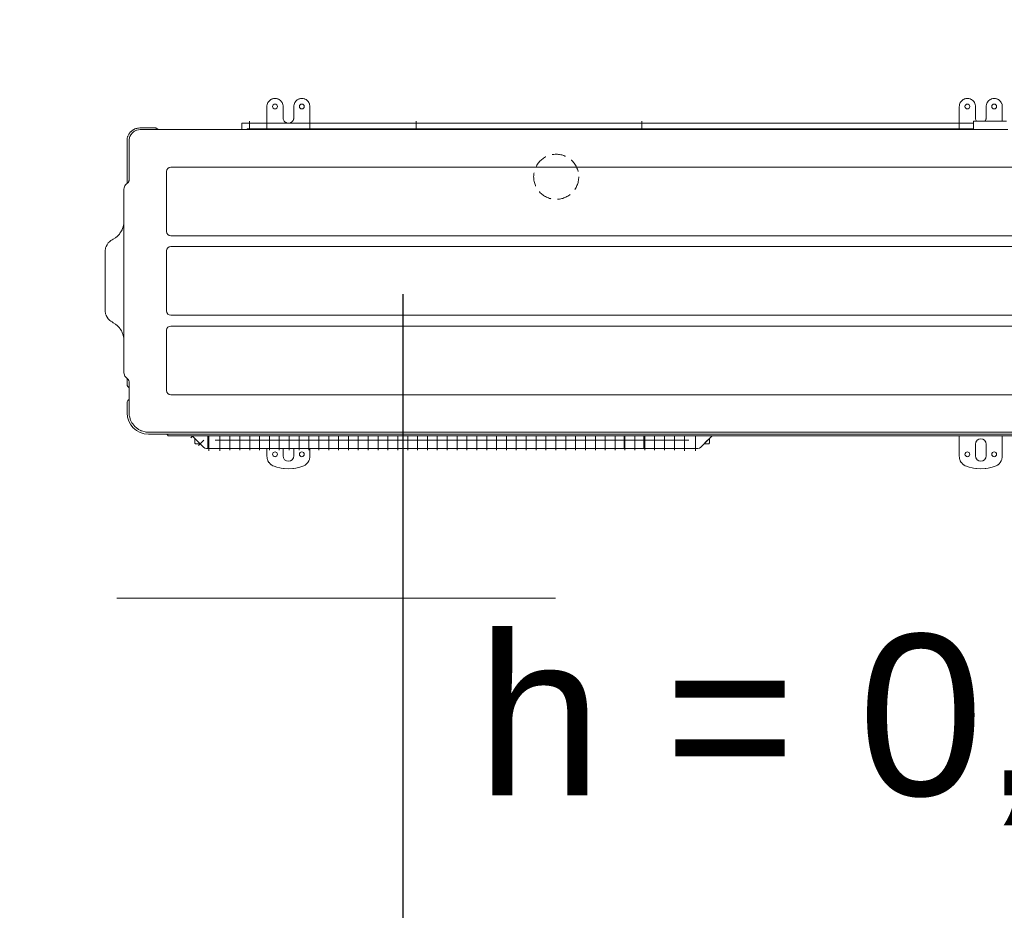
# Model space of a CAD drawing. Header units: millimetres. Extents: x -3034 to 546681, y -100001 to 133386.
# Tile 57 of 124: x 80156 to 81074, y -14733 to -13903. Entities that reach past the tile are written whole.
import ezdxf

# ---------------------------------------------------------------- set-up
doc = ezdxf.new("R2010")
doc.units = ezdxf.units.MM
doc.linetypes.add('ACAD_ISO03W100', pattern=[150, 60, -90])
doc.linetypes.add('DASHED', pattern=[19.05, 12.7, -6.35])
for name, color, linetype in [('___INST__AR_podstawy', 3, 'Continuous'), ('DETAIL', 5, 'Continuous'), ('ELEK CIENKIE', 80, 'Continuous'), ('ELEK ODGROMÓWKA', 214, 'Continuous'), ('HVAC_CT_opisy', 3, 'Continuous'), ('Tekst', 252, 'Continuous')]:
    doc.layers.add(name, color=color, linetype=linetype)
doc.styles.add('Times new roman', font='arial.ttf')

# ---------------------------------------------------------------- blocks, each defined once
blk = doc.blocks.new('A$C67C5DD4D')
at = {"layer": 'Tekst', "insert": (49452.82, 11177.94), "char_height": 150, "attachment_point": 2, "style": 'Times new roman'}
blk.add_mtext('\\A1;{\\fArial|b0|i0|c0|p38;h = 0,90 m}', dxfattribs=at)
blk = doc.blocks.new('iglice')
at = {"layer": 'ELEK CIENKIE', "color": 232, "linetype": 'ACAD_ISO03W100', "ltscale": 3}
for centre in [(-36414.81, 17462.62), (-27813.9, 9135.33)]:
    blk.add_circle(centre, 7540, dxfattribs=at)
blk = doc.blocks.new('wentDACH')
at = {"color": 8, "lineweight": 9, "extrusion": (2.14377e-08, -1.20878e-07, 1)}
blk.add_line((-105787.58, 28958.85, 0.34), (-105379.04, 28958.73, 0.34), dxfattribs=at)
at = {"layer": 'DETAIL', "color": 8, "linetype": 'Continuous', "lineweight": 9}
for p, q in [((-105647.75, 29416.8, 0.34), (-105647.73, 29417.36, 0.34)), ((-105647.75, 29416.8, 0.34), (-105647.75, 29396.05, 0.34)), ((-105647.73, 29417.36, 0.34), (-105647.51, 29418.67, 0.34)), ((-105647.51, 29418.67, 0.34), (-105647.23, 29419.54, 0.34)), ((-105647.23, 29419.54, 0.34), (-105647.18, 29419.68, 0.34)), ((-105647.18, 29419.68, 0.34), (-105646.82, 29420.43, 0.34)), ((-105646.82, 29420.43, 0.34), (-105645.55, 29422.11, 0.34)), ((-105645.55, 29422.11, 0.34), (-105645.19, 29422.44, 0.34)), ((-105645.19, 29422.44, 0.34), (-105644.47, 29423, 0.34)), ((-105644.47, 29423, 0.34), (-105644.1, 29423.24, 0.34)), ((-105644.1, 29423.24, 0.34), (-105643.12, 29423.73, 0.34)), ((-105643.12, 29423.73, 0.34), (-105642.89, 29423.82, 0.34)), ((-105642.89, 29423.82, 0.34), (-105642.46, 29423.97, 0.34)), ((-105642.46, 29423.97, 0.34), (-105641.59, 29424.18, 0.34)), ((-105641.59, 29424.18, 0.34), (-105638.9, 29424.18, 0.34)), ((-105638.9, 29424.18, 0.34), (-105638.04, 29423.97, 0.34)), ((-105638.04, 29423.97, 0.34), (-105637.6, 29423.82, 0.34)), ((-105637.6, 29423.82, 0.34), (-105637.38, 29423.73, 0.34)), ((-105637.38, 29423.73, 0.34), (-105636.39, 29423.23, 0.34)), ((-105636.39, 29423.23, 0.34), (-105636.03, 29423, 0.34)), ((-105636.03, 29423, 0.34), (-105635.3, 29422.44, 0.34)), ((-105635.3, 29422.44, 0.34), (-105634.94, 29422.1, 0.34)), ((-105634.94, 29422.1, 0.34), (-105634.39, 29421.48, 0.34)), ((-105634.39, 29421.48, 0.34), (-105634.38, 29421.46, 0.34)), ((-105634.38, 29421.46, 0.34), (-105633.68, 29420.42, 0.34)), ((-105633.68, 29420.42, 0.34), (-105633.32, 29419.67, 0.34)), ((-105633.32, 29419.67, 0.34), (-105633.27, 29419.54, 0.34)), ((-105633.27, 29419.54, 0.34), (-105632.99, 29418.66, 0.34)), ((-105632.99, 29418.66, 0.34), (-105632.77, 29417.36, 0.34)), ((-105632.77, 29417.36, 0.34), (-105632.75, 29416.8, 0.34)), ((-105632.75, 29416.8, 0.34), (-105632.75, 29406.3, 0.34)), ((-105622.75, 29416.8, 0.34), (-105622.73, 29417.36, 0.34)), ((-105622.75, 29406.3, 0.34), (-105622.75, 29416.8, 0.34)), ((-105622.73, 29417.36, 0.34), (-105622.51, 29418.67, 0.34)), ((-105622.51, 29418.67, 0.34), (-105622.23, 29419.54, 0.34)), ((-105622.23, 29419.54, 0.34), (-105622.18, 29419.68, 0.34)), ((-105622.18, 29419.68, 0.34), (-105621.82, 29420.43, 0.34)), ((-105621.82, 29420.43, 0.34), (-105620.55, 29422.11, 0.34)), ((-105620.55, 29422.11, 0.34), (-105620.19, 29422.44, 0.34)), ((-105620.19, 29422.44, 0.34), (-105619.47, 29423, 0.34)), ((-105619.47, 29423, 0.34), (-105619.1, 29423.24, 0.34)), ((-105619.1, 29423.24, 0.34), (-105618.12, 29423.73, 0.34)), ((-105618.12, 29423.73, 0.34), (-105617.89, 29423.82, 0.34)), ((-105617.89, 29423.82, 0.34), (-105617.46, 29423.97, 0.34)), ((-105617.46, 29423.97, 0.34), (-105616.59, 29424.18, 0.34)), ((-105616.59, 29424.18, 0.34), (-105613.9, 29424.18, 0.34)), ((-105613.9, 29424.18, 0.34), (-105613.04, 29423.97, 0.34)), ((-105613.04, 29423.97, 0.34), (-105612.6, 29423.82, 0.34)), ((-105612.6, 29423.82, 0.34), (-105612.38, 29423.73, 0.34)), ((-105612.38, 29423.73, 0.34), (-105611.39, 29423.23, 0.34)), ((-105611.39, 29423.23, 0.34), (-105611.03, 29423, 0.34)), ((-105611.03, 29423, 0.34), (-105610.3, 29422.44, 0.34)), ((-105610.3, 29422.44, 0.34), (-105609.94, 29422.1, 0.34)), ((-105609.94, 29422.1, 0.34), (-105609.39, 29421.48, 0.34)), ((-105609.39, 29421.48, 0.34), (-105609.38, 29421.46, 0.34)), ((-105609.38, 29421.46, 0.34), (-105608.68, 29420.42, 0.34)), ((-105608.68, 29420.42, 0.34), (-105608.32, 29419.67, 0.34)), ((-105608.32, 29419.67, 0.34), (-105608.27, 29419.54, 0.34)), ((-105608.27, 29419.54, 0.34), (-105607.99, 29418.66, 0.34)), ((-105607.99, 29418.66, 0.34), (-105607.77, 29417.36, 0.34)), ((-105607.77, 29417.36, 0.34), (-105607.75, 29416.8, 0.34)), ((-105607.75, 29416.8, 0.34), (-105607.75, 29402.01, 0.34)), ((-105002.75, 29416.8, 0.34), (-105002.73, 29417.36, 0.34)), ((-105002.75, 29416.8, 0.34), (-105002.75, 29396.05, 0.34)), ((-105002.73, 29417.36, 0.34), (-105002.51, 29418.67, 0.34)), ((-105002.51, 29418.67, 0.34), (-105002.23, 29419.54, 0.34)), ((-105002.23, 29419.54, 0.34), (-105002.18, 29419.68, 0.34)), ((-105002.18, 29419.68, 0.34), (-105001.82, 29420.43, 0.34)), ((-105001.82, 29420.43, 0.34), (-105000.55, 29422.11, 0.34)), ((-105000.55, 29422.11, 0.34), (-105000.19, 29422.44, 0.34)), ((-105000.19, 29422.44, 0.34), (-104999.47, 29423, 0.34)), ((-104999.47, 29423, 0.34), (-104999.1, 29423.24, 0.34)), ((-104999.1, 29423.24, 0.34), (-104998.12, 29423.73, 0.34)), ((-104998.12, 29423.73, 0.34), (-104997.89, 29423.82, 0.34)), ((-104997.89, 29423.82, 0.34), (-104997.46, 29423.97, 0.34)), ((-104997.46, 29423.97, 0.34), (-104996.59, 29424.18, 0.34)), ((-104996.59, 29424.18, 0.34), (-104993.9, 29424.18, 0.34)), ((-104993.9, 29424.18, 0.34), (-104993.04, 29423.97, 0.34)), ((-104993.04, 29423.97, 0.34), (-104992.6, 29423.82, 0.34)), ((-104992.6, 29423.82, 0.34), (-104992.38, 29423.73, 0.34)), ((-104992.38, 29423.73, 0.34), (-104991.39, 29423.23, 0.34)), ((-104991.39, 29423.23, 0.34), (-104991.03, 29423, 0.34)), ((-104991.03, 29423, 0.34), (-104990.3, 29422.44, 0.34)), ((-104990.3, 29422.44, 0.34), (-104989.94, 29422.1, 0.34)), ((-104989.94, 29422.1, 0.34), (-104989.39, 29421.48, 0.34)), ((-104989.39, 29421.48, 0.34), (-104989.38, 29421.46, 0.34)), ((-104989.38, 29421.46, 0.34), (-104988.68, 29420.42, 0.34)), ((-104988.68, 29420.42, 0.34), (-104988.32, 29419.67, 0.34)), ((-104988.32, 29419.67, 0.34), (-104988.27, 29419.54, 0.34)), ((-104988.27, 29419.54, 0.34), (-104987.99, 29418.66, 0.34)), ((-104987.99, 29418.66, 0.34), (-104987.77, 29417.36, 0.34)), ((-104987.77, 29417.36, 0.34), (-104987.75, 29416.8, 0.34)), ((-104987.75, 29416.8, 0.34), (-104987.75, 29406.3, 0.34)), ((-104977.75, 29416.8, 0.34), (-104977.73, 29417.36, 0.34)), ((-104977.75, 29406.3, 0.34), (-104977.75, 29416.8, 0.34)), ((-104977.73, 29417.36, 0.34), (-104977.51, 29418.67, 0.34)), ((-104977.51, 29418.67, 0.34), (-104977.23, 29419.54, 0.34)), ((-104977.23, 29419.54, 0.34), (-104977.18, 29419.68, 0.34)), ((-104977.18, 29419.68, 0.34), (-104976.82, 29420.43, 0.34)), ((-104976.82, 29420.43, 0.34), (-104975.55, 29422.11, 0.34)), ((-104975.55, 29422.11, 0.34), (-104975.19, 29422.44, 0.34)), ((-104975.19, 29422.44, 0.34), (-104974.47, 29423, 0.34)), ((-104974.47, 29423, 0.34), (-104974.1, 29423.24, 0.34)), ((-104974.1, 29423.24, 0.34), (-104973.12, 29423.73, 0.34)), ((-104973.12, 29423.73, 0.34), (-104972.89, 29423.82, 0.34)), ((-104972.89, 29423.82, 0.34), (-104972.46, 29423.97, 0.34)), ((-104972.46, 29423.97, 0.34), (-104971.59, 29424.18, 0.34)), ((-104971.59, 29424.18, 0.34), (-104968.9, 29424.18, 0.34)), ((-104968.9, 29424.18, 0.34), (-104968.04, 29423.97, 0.34)), ((-104968.04, 29423.97, 0.34), (-104967.6, 29423.82, 0.34)), ((-104967.6, 29423.82, 0.34), (-104967.38, 29423.73, 0.34)), ((-104967.38, 29423.73, 0.34), (-104966.39, 29423.23, 0.34)), ((-104966.39, 29423.23, 0.34), (-104966.03, 29423, 0.34)), ((-104966.03, 29423, 0.34), (-104965.3, 29422.44, 0.34)), ((-104965.3, 29422.44, 0.34), (-104964.94, 29422.1, 0.34)), ((-104964.94, 29422.1, 0.34), (-104964.39, 29421.48, 0.34)), ((-104964.39, 29421.48, 0.34), (-104964.38, 29421.46, 0.34)), ((-104964.38, 29421.46, 0.34), (-104963.68, 29420.42, 0.34)), ((-104963.68, 29420.42, 0.34), (-104963.32, 29419.67, 0.34)), ((-104963.32, 29419.67, 0.34), (-104963.27, 29419.54, 0.34)), ((-104963.27, 29419.54, 0.34), (-104962.99, 29418.66, 0.34)), ((-104962.99, 29418.66, 0.34), (-104962.77, 29417.36, 0.34)), ((-104962.77, 29417.36, 0.34), (-104962.75, 29416.8, 0.34)), ((-104962.75, 29416.8, 0.34), (-104962.75, 29403.2, 0.34)), ((-105671.15, 29395.32, 0.34), (-105671.15, 29401.2, 0.34)), ((-105671.15, 29401.2, 0.34), (-104989.65, 29401.2, 0.34)), ((-105647.75, 29399.2, 0.34), (-105647.75, 29398.81, 0.34)), ((-105632.75, 29406.3, 0.34), (-105632.67, 29405.43, 0.34)), ((-105632.67, 29405.43, 0.34), (-105632.58, 29405.02, 0.34)), ((-105632.58, 29405.02, 0.34), (-105632.37, 29404.39, 0.34)), ((-105632.37, 29404.39, 0.34), (-105632.1, 29403.83, 0.34)), ((-105632.1, 29403.83, 0.34), (-105632.08, 29403.8, 0.34)), ((-105632.08, 29403.8, 0.34), (-105631.61, 29403.12, 0.34)), ((-105631.61, 29403.12, 0.34), (-105631.29, 29402.77, 0.34)), ((-105631.29, 29402.77, 0.34), (-105630.96, 29402.47, 0.34)), ((-105630.96, 29402.47, 0.34), (-105630.82, 29402.35, 0.34)), ((-105630.82, 29402.35, 0.34), (-105629.88, 29401.78, 0.34)), ((-105629.88, 29401.78, 0.34), (-105629.66, 29401.68, 0.34)), ((-105629.66, 29401.68, 0.34), (-105629.46, 29401.6, 0.34)), ((-105629.46, 29401.6, 0.34), (-105628.84, 29401.42, 0.34)), ((-105628.84, 29401.42, 0.34), (-105626.66, 29401.42, 0.34)), ((-105626.66, 29401.42, 0.34), (-105626.04, 29401.6, 0.34)), ((-105626.04, 29401.6, 0.34), (-105625.84, 29401.68, 0.34)), ((-105625.84, 29401.68, 0.34), (-105625.62, 29401.78, 0.34)), ((-105625.62, 29401.78, 0.34), (-105624.69, 29402.35, 0.34)), ((-105624.69, 29402.35, 0.34), (-105624.54, 29402.47, 0.34)), ((-105624.54, 29402.47, 0.34), (-105624.22, 29402.76, 0.34)), ((-105624.22, 29402.76, 0.34), (-105623.89, 29403.12, 0.34)), ((-105623.89, 29403.12, 0.34), (-105623.42, 29403.8, 0.34)), ((-105623.42, 29403.8, 0.34), (-105623.4, 29403.83, 0.34)), ((-105623.4, 29403.83, 0.34), (-105623.13, 29404.38, 0.34)), ((-105623.13, 29404.38, 0.34), (-105622.92, 29405.02, 0.34)), ((-105622.92, 29405.02, 0.34), (-105622.83, 29405.43, 0.34)), ((-105622.83, 29405.43, 0.34), (-105622.75, 29406.3, 0.34)), ((-105607.75, 29402.01, 0.34), (-105607.75, 29396.05, 0.34)), ((-104989.65, 29403.2, 0.34), (-104989.65, 29395.3, 0.34)), ((-104958.91, 29403.2, 0.34), (-104989.65, 29403.2, 0.34)), ((-104987.75, 29406.3, 0.34), (-104987.67, 29405.43, 0.34)), ((-104987.67, 29405.43, 0.34), (-104987.58, 29405.02, 0.34)), ((-104987.58, 29405.02, 0.34), (-104987.37, 29404.39, 0.34)), ((-104987.37, 29404.39, 0.34), (-104987.1, 29403.83, 0.34)), ((-104987.08, 29403.8, 0.34), (-104986.66, 29403.2, 0.34)), ((-104978.84, 29403.2, 0.34), (-104978.42, 29403.8, 0.34)), ((-104978.42, 29403.8, 0.34), (-104978.4, 29403.83, 0.34)), ((-104978.4, 29403.83, 0.34), (-104978.13, 29404.38, 0.34)), ((-104978.13, 29404.38, 0.34), (-104977.92, 29405.02, 0.34)), ((-104977.92, 29405.02, 0.34), (-104977.83, 29405.43, 0.34)), ((-104977.83, 29405.43, 0.34), (-104977.75, 29406.3, 0.34)), ((-105777.27, 29389.32, 0.34), (-105777.43, 29388.9, 0.34)), ((-105776.74, 29390.43, 0.34), (-105777.27, 29389.32, 0.34)), ((-105776.42, 29391.01, 0.34), (-105776.74, 29390.43, 0.34)), ((-105776.17, 29391.41, 0.34), (-105776.42, 29391.01, 0.34)), ((-105775.86, 29391.85, 0.34), (-105776.17, 29391.41, 0.34)), ((-105774.78, 29393.14, 0.34), (-105775.86, 29391.85, 0.34)), ((-105775.44, 29388.84, 0.34), (-105774.69, 29390.3, 0.34)), ((-105774.69, 29393.23, 0.34), (-105774.78, 29393.14, 0.34)), ((-105773.54, 29394.26, 0.34), (-105774.69, 29393.23, 0.34)), ((-105774.69, 29390.3, 0.34), (-105774.54, 29390.54, 0.34)), ((-105774.54, 29390.54, 0.34), (-105773.17, 29392.23, 0.34)), ((-105772.86, 29394.75, 0.34), (-105773.54, 29394.26, 0.34)), ((-105773.17, 29392.23, 0.34), (-105772.2, 29393.08, 0.34)), ((-105772.46, 29395.01, 0.34), (-105772.86, 29394.75, 0.34)), ((-105772.15, 29395.19, 0.34), (-105772.46, 29395.01, 0.34)), ((-105772.2, 29393.08, 0.34), (-105771.26, 29393.74, 0.34)), ((-105770.77, 29395.88, 0.34), (-105772.15, 29395.19, 0.34)), ((-105771.26, 29393.74, 0.34), (-105769.79, 29394.49, 0.34)), ((-105770.65, 29395.93, 0.34), (-105770.77, 29395.88, 0.34)), ((-105769.88, 29396.21, 0.34), (-105770.65, 29395.93, 0.34)), ((-105769.05, 29396.44, 0.34), (-105769.88, 29396.21, 0.34)), ((-105769.79, 29394.49, 0.34), (-105769.16, 29394.73, 0.34)), ((-105769.16, 29394.73, 0.34), (-105769.02, 29394.78, 0.34)), ((-105768.5, 29396.57, 0.34), (-105769.05, 29396.44, 0.34)), ((-105769.02, 29394.78, 0.34), (-105767.41, 29395.17, 0.34)), ((-105768.04, 29396.65, 0.34), (-105768.5, 29396.57, 0.34)), ((-105767.41, 29396.73, 0.34), (-105768.04, 29396.65, 0.34)), ((-105766.15, 29396.8, 0.34), (-105767.41, 29396.73, 0.34)), ((-105767.41, 29395.17, 0.34), (-105765.75, 29395.3, 0.34)), ((-105766.15, 29396.8, 0.34), (-105751.75, 29396.8, 0.34)), ((-105765.75, 29395.3, 0.34), (-104957.64, 29395.3, 0.34)), ((-105751.75, 29396.8, 0.34), (-105751.58, 29396.79, 0.34)), ((-105751.58, 29396.79, 0.34), (-105751.23, 29396.75, 0.34)), ((-105751.23, 29396.75, 0.34), (-105751.1, 29396.71, 0.34)), ((-105751.1, 29396.71, 0.34), (-105750.89, 29396.65, 0.34)), ((-105750.89, 29396.65, 0.34), (-105750.58, 29396.51, 0.34)), ((-105750.58, 29396.51, 0.34), (-105750.5, 29396.46, 0.34)), ((-105748.48, 29395.3, 0.34), (-105750.5, 29396.46, 0.34)), ((-105671.15, 29395.47, 0.34), (-105671.15, 29397.38, 0.34)), ((-105671.14, 29395.37, 0.34), (-105671.15, 29395.32, 0.34)), ((-105671.15, 29395.3, 0.34), (-105671.15, 29395.32, 0.34)), ((-105671.12, 29395.3, 0.34), (-105671.14, 29395.37, 0.34)), ((-105669.15, 29395.32, 0.34), (-105669.15, 29395.3, 0.34)), ((-105666.52, 29395.3, 0.34), (-105666.33, 29395.58, 0.34)), ((-105665.2, 29396.05, 0.34), (-105665.15, 29396.05, 0.34)), ((-105665.15, 29396.05, 0.34), (-104989.65, 29396.05, 0.34)), ((-105778.12, 29385.64, 0.34), (-105778.15, 29384.8, 0.34)), ((-105778.15, 29345.04, 0.34), (-105778.15, 29384.8, 0.34)), ((-105778.02, 29386.59, 0.34), (-105778.12, 29385.66, 0.34)), ((-105778.12, 29385.66, 0.34), (-105778.12, 29385.64, 0.34)), ((-105777.94, 29387.06, 0.34), (-105778.02, 29386.59, 0.34)), ((-105777.89, 29387.29, 0.34), (-105777.94, 29387.06, 0.34)), ((-105777.59, 29388.43, 0.34), (-105777.89, 29387.29, 0.34)), ((-105777.43, 29388.9, 0.34), (-105777.59, 29388.43, 0.34)), ((-105776.25, 29384.8, 0.34), (-105776.12, 29386.47, 0.34)), ((-105776.25, 29347.85, 0.34), (-105776.25, 29384.8, 0.34)), ((-105776.12, 29386.47, 0.34), (-105775.93, 29387.38, 0.34)), ((-105775.93, 29387.38, 0.34), (-105775.73, 29388.07, 0.34)), ((-105775.73, 29388.07, 0.34), (-105775.44, 29388.84, 0.34)), ((-105741.25, 29356.3, 0.34), (-105741.25, 29300.3, 0.34)), ((-105740.95, 29357.83, 0.34), (-105741.06, 29357.51, 0.34)), ((-104873.25, 29360.3, 0.34), (-105737.25, 29360.3, 0.34)), ((-105779.44, 29343.75, 0.34), (-105780.12, 29342.93, 0.34)), ((-105776.89, 29346.3, 0.34), (-105779.44, 29343.75, 0.34)), ((-105776.89, 29346.3, 0.34), (-105776.63, 29346.62, 0.34)), ((-105776.63, 29346.62, 0.34), (-105776.43, 29346.99, 0.34)), ((-105776.43, 29346.99, 0.34), (-105776.42, 29347.01, 0.34)), ((-105776.42, 29347.01, 0.34), (-105776.3, 29347.41, 0.34)), ((-105776.3, 29347.41, 0.34), (-105776.25, 29347.85, 0.34)), ((-105780.94, 29340.94, 0.34), (-105781.05, 29339.86, 0.34)), ((-105781.05, 29339.86, 0.34), (-105781.05, 29168.74, 0.34)), ((-105780.12, 29342.93, 0.34), (-105780.94, 29340.94, 0.34)), ((-105781.22, 29307.35, 0.34), (-105781.38, 29306.35, 0.34)), ((-105781.16, 29307.85, 0.34), (-105781.22, 29307.35, 0.34)), ((-105781.08, 29308.85, 0.34), (-105781.16, 29307.85, 0.34)), ((-105781.05, 29309.85, 0.34), (-105781.08, 29308.85, 0.34)), ((-105785.29, 29297.88, 0.34), (-105786.98, 29296.06, 0.34)), ((-105784.68, 29298.68, 0.34), (-105785.29, 29297.88, 0.34)), ((-105783.84, 29299.94, 0.34), (-105784.68, 29298.68, 0.34)), ((-105783.29, 29300.9, 0.34), (-105783.84, 29299.94, 0.34)), ((-105782.8, 29301.88, 0.34), (-105783.29, 29300.9, 0.34)), ((-105782.67, 29302.18, 0.34), (-105782.8, 29301.88, 0.34)), ((-105782.67, 29302.18, 0.34), (-105782.1, 29303.61, 0.34)), ((-105782.19, 29303.36, 0.34), (-105782.67, 29302.18, 0.34)), ((-105782.1, 29303.61, 0.34), (-105782.19, 29303.36, 0.34)), ((-105781.98, 29303.98, 0.34), (-105782.1, 29303.61, 0.34)), ((-105781.72, 29304.85, 0.34), (-105781.98, 29303.98, 0.34)), ((-105781.38, 29306.35, 0.34), (-105781.72, 29304.85, 0.34)), ((-105796.74, 29288.07, 0.34), (-105795.58, 29289.69, 0.34)), ((-105795.58, 29289.69, 0.34), (-105794.89, 29290.44, 0.34)), ((-105794.89, 29290.44, 0.34), (-105794.68, 29290.64, 0.34)), ((-105794.68, 29290.64, 0.34), (-105794.2, 29291.08, 0.34)), ((-105794.2, 29291.08, 0.34), (-105793.17, 29291.87, 0.34)), ((-105793.17, 29291.87, 0.34), (-105792.07, 29292.55, 0.34)), ((-105790.89, 29293.2, 0.34), (-105792.07, 29292.55, 0.34)), ((-105788.88, 29294.48, 0.34), (-105790.89, 29293.2, 0.34)), ((-105788.87, 29294.49, 0.34), (-105788.88, 29294.48, 0.34)), ((-105786.98, 29296.06, 0.34), (-105788.87, 29294.49, 0.34)), ((-105737.38, 29296.1, 0.34), (-105737.25, 29296.1, 0.34)), ((-104873.25, 29296.3, 0.34), (-105737.25, 29296.3, 0.34)), ((-105798.55, 29281.6, 0.34), (-105798.47, 29282.97, 0.34)), ((-105798.55, 29281.6, 0.34), (-105798.55, 29227, 0.34)), ((-105798.47, 29282.97, 0.34), (-105798.25, 29284.33, 0.34)), ((-105798.25, 29284.33, 0.34), (-105798.08, 29284.99, 0.34)), ((-105798.08, 29284.99, 0.34), (-105797.64, 29286.27, 0.34)), ((-105797.64, 29286.27, 0.34), (-105797.6, 29286.38, 0.34)), ((-105797.6, 29286.38, 0.34), (-105796.74, 29288.07, 0.34)), ((-105741.25, 29282.3, 0.34), (-105741.25, 29226.3, 0.34)), ((-104873.25, 29286.3, 0.34), (-105737.25, 29286.3, 0.34)), ((-105798.55, 29227, 0.34), (-105798.47, 29225.62, 0.34)), ((-105798.47, 29225.63, 0.34), (-105798.55, 29227, 0.34)), ((-105798.25, 29224.27, 0.34), (-105798.47, 29225.63, 0.34)), ((-105798.25, 29224.27, 0.34), (-105798.08, 29223.61, 0.34)), ((-105798.08, 29223.61, 0.34), (-105797.64, 29222.32, 0.34)), ((-105797.6, 29222.22, 0.34), (-105797.64, 29222.32, 0.34)), ((-105796.74, 29220.52, 0.34), (-105797.6, 29222.22, 0.34)), ((-105796.74, 29220.52, 0.34), (-105795.58, 29218.91, 0.34)), ((-105794.89, 29218.16, 0.34), (-105795.58, 29218.91, 0.34)), ((-105794.68, 29217.96, 0.34), (-105794.89, 29218.16, 0.34)), ((-105794.2, 29217.52, 0.34), (-105794.68, 29217.96, 0.34)), ((-105793.17, 29216.73, 0.34), (-105794.2, 29217.52, 0.34)), ((-105792.07, 29216.05, 0.34), (-105793.17, 29216.73, 0.34)), ((-105790.89, 29215.4, 0.34), (-105792.07, 29216.05, 0.34)), ((-105790.89, 29215.4, 0.34), (-105788.88, 29214.12, 0.34)), ((-104873.25, 29222.3, 0.34), (-105737.25, 29222.3, 0.34)), ((-105788.88, 29214.12, 0.34), (-105788.87, 29214.11, 0.34)), ((-105788.87, 29214.11, 0.34), (-105786.98, 29212.54, 0.34)), ((-105786.98, 29212.54, 0.34), (-105785.29, 29210.71, 0.34)), ((-105785.29, 29210.71, 0.34), (-105784.68, 29209.92, 0.34)), ((-105784.68, 29209.92, 0.34), (-105783.84, 29208.66, 0.34)), ((-105783.84, 29208.66, 0.34), (-105783.29, 29207.7, 0.34)), ((-105783.29, 29207.7, 0.34), (-105782.8, 29206.72, 0.34)), ((-105782.8, 29206.72, 0.34), (-105782.58, 29206.23, 0.34)), ((-105782.58, 29206.23, 0.34), (-105782.19, 29205.24, 0.34)), ((-105741.25, 29152.3, 0.34), (-105741.25, 29208.3, 0.34)), ((-104873.25, 29212.3, 0.34), (-105737.25, 29212.3, 0.34)), ((-105782.19, 29205.24, 0.34), (-105781.98, 29204.62, 0.34)), ((-105781.98, 29204.62, 0.34), (-105781.72, 29203.75, 0.34)), ((-105781.72, 29203.75, 0.34), (-105781.38, 29202.25, 0.34)), ((-105781.38, 29202.25, 0.34), (-105781.22, 29201.25, 0.34)), ((-105781.22, 29201.25, 0.34), (-105781.16, 29200.75, 0.34)), ((-105781.16, 29200.75, 0.34), (-105781.08, 29199.75, 0.34)), ((-105781.05, 29198.75, 0.34), (-105781.08, 29199.76, 0.34)), ((-105780.94, 29167.65, 0.34), (-105781.05, 29168.74, 0.34)), ((-105781.05, 29168.74, 0.34), (-105780.94, 29167.66, 0.34)), ((-105780.94, 29167.66, 0.34), (-105780.12, 29165.68, 0.34)), ((-105780.12, 29165.68, 0.34), (-105779.44, 29164.85, 0.34)), ((-105779.44, 29164.85, 0.34), (-105776.89, 29162.3, 0.34)), ((-105778.15, 29157.96, 0.34), (-105778.15, 29163.56, 0.34)), ((-105776.89, 29162.3, 0.34), (-105776.63, 29161.99, 0.34)), ((-105776.63, 29161.99, 0.34), (-105776.43, 29161.61, 0.34)), ((-105776.43, 29161.61, 0.34), (-105776.42, 29161.59, 0.34)), ((-105776.42, 29161.59, 0.34), (-105776.3, 29161.19, 0.34)), ((-105776.3, 29161.19, 0.34), (-105776.25, 29160.75, 0.34)), ((-105776.25, 29160.75, 0.34), (-105776.25, 29131.8, 0.34)), ((-105778.14, 29157.75, 0.34), (-105778.15, 29157.96, 0.34)), ((-105778.08, 29157.34, 0.34), (-105778.14, 29157.75, 0.34)), ((-105778.05, 29157.19, 0.34), (-105778.08, 29157.34, 0.34)), ((-105777.97, 29156.94, 0.34), (-105778.05, 29157.19, 0.34)), ((-105777.8, 29156.56, 0.34), (-105777.97, 29156.94, 0.34)), ((-105777.75, 29156.47, 0.34), (-105777.8, 29156.56, 0.34)), ((-105777.58, 29156.2, 0.34), (-105777.75, 29156.47, 0.34)), ((-105777.31, 29155.88, 0.34), (-105777.58, 29156.2, 0.34)), ((-105777.28, 29155.85, 0.34), (-105777.31, 29155.88, 0.34)), ((-105777, 29155.6, 0.34), (-105777.28, 29155.85, 0.34)), ((-105776.65, 29155.37, 0.34), (-105777, 29155.6, 0.34)), ((-105776.6, 29155.34, 0.34), (-105776.65, 29155.37, 0.34)), ((-105776.6, 29155.34, 0.34), (-105776.31, 29155.14, 0.34)), ((-105776.31, 29155.14, 0.34), (-105776.25, 29155.09, 0.34)), ((-105776.6, 29143.46, 0.34), (-105776.65, 29143.43, 0.34)), ((-105776.31, 29143.66, 0.34), (-105776.6, 29143.46, 0.34)), ((-105776.25, 29143.71, 0.34), (-105776.31, 29143.66, 0.34)), ((-104873.25, 29148.3, 0.34), (-105737.25, 29148.3, 0.34)), ((-105778.15, 29141, 0.34), (-105778.15, 29131.5, 0.34)), ((-105776.25, 29131.8, 0.34), (-105776.21, 29130.54, 0.34)), ((-105776.21, 29130.54, 0.34), (-105776.02, 29128.89, 0.34)), ((-105776.02, 29128.89, 0.34), (-105775.89, 29128.18, 0.34)), ((-105775.89, 29128.18, 0.34), (-105775.34, 29126.07, 0.34)), ((-105775.34, 29126.07, 0.34), (-105775.18, 29125.6, 0.34)), ((-105775.18, 29125.6, 0.34), (-105774.84, 29124.7, 0.34)), ((-105774.84, 29124.7, 0.34), (-105773.52, 29122.12, 0.34)), ((-105773.52, 29122.12, 0.34), (-105773.13, 29121.51, 0.34)), ((-105773.13, 29121.51, 0.34), (-105772.86, 29121.13, 0.34)), ((-105772.86, 29121.13, 0.34), (-105770.83, 29118.72, 0.34)), ((-105770.83, 29118.72, 0.34), (-105769.43, 29117.45, 0.34)), ((-105769.43, 29117.45, 0.34), (-105768.04, 29116.42, 0.34)), ((-105768.04, 29116.42, 0.34), (-105767.43, 29116.03, 0.34)), ((-105767.43, 29116.03, 0.34), (-105765.12, 29114.83, 0.34)), ((-105765.12, 29114.83, 0.34), (-105764.85, 29114.72, 0.34)), ((-105764.85, 29114.72, 0.34), (-105763.49, 29114.21, 0.34)), ((-105763.49, 29114.21, 0.34), (-105761.38, 29113.66, 0.34)), ((-105761.38, 29113.66, 0.34), (-105760.66, 29113.53, 0.34)), ((-105760.66, 29113.53, 0.34), (-105760.27, 29113.47, 0.34)), ((-105760.27, 29113.47, 0.34), (-105757.75, 29113.3, 0.34)), ((-104851.86, 29111.5, 0.34), (-105758.15, 29111.5, 0.34)), ((-105757.75, 29113.3, 0.34), (-104852.75, 29113.3, 0.34)), ((-105740.63, 29111.39, 0.34), (-105740.81, 29111.5, 0.34)), ((-105740.77, 29111.5, 0.34), (-105740.41, 29111.5, 0.34)), ((-105740.59, 29111.31, 0.34), (-105740.63, 29111.39, 0.34)), ((-105740.59, 29111.31, 0.34), (-105740.58, 29111.29, 0.34)), ((-105740.54, 29111.31, 0.34), (-105740.59, 29111.31, 0.34)), ((-105740.58, 29111.29, 0.34), (-105740.22, 29110.75, 0.34)), ((-105740.02, 29110.4, 0.34), (-105740.56, 29111.35, 0.34)), ((-104870.69, 29110, 0.34), (-105739.32, 29110, 0.34)), ((-105717.43, 29110, 0.34), (-105706.94, 29099.52, 0.34)), ((-105715.1, 29107.67, 0.34), (-105714.92, 29103.46, 0.34)), ((-105703, 29098.41, 0.34), (-105703, 29110, 0.34)), ((-105315.05, 29098.38, 0.34), (-105315.05, 29110, 0.34)), ((-105296.65, 29098.38, 0.34), (-105296.65, 29110, 0.34)), ((-105233.07, 29110, 0.34), (-105243.56, 29099.52, 0.34)), ((-105234.22, 29108.85, 0.34), (-105239.74, 29103.34, 0.34)), ((-105235.4, 29107.67, 0.34), (-105235.58, 29103.46, 0.34)), ((-105002.75, 29110, 0.34), (-105002.75, 29091.02, 0.34)), ((-104962.75, 29091.02, 0.34), (-104962.75, 29110, 0.34)), ((-105714.92, 29103.46, 0.34), (-105714.84, 29103.12, 0.34)), ((-105714.84, 29103.12, 0.34), (-105714.63, 29102.79, 0.34)), ((-105714.63, 29102.79, 0.34), (-105714.31, 29102.57, 0.34)), ((-105714.31, 29102.57, 0.34), (-105713.93, 29102.48, 0.34)), ((-105713.93, 29102.48, 0.34), (-105713.89, 29102.48, 0.34)), ((-105713.89, 29102.48, 0.34), (-105709.9, 29102.48, 0.34)), ((-105705.6, 29098.62, 0.34), (-105706.94, 29099.52, 0.34)), ((-105704.01, 29098.3, 0.34), (-105705.6, 29098.62, 0.34)), ((-105246.49, 29098.3, 0.34), (-105704.01, 29098.3, 0.34)), ((-105647.75, 29098.3, 0.34), (-105647.75, 29091.02, 0.34)), ((-105632.75, 29098.3, 0.34), (-105632.75, 29091.3, 0.34)), ((-105622.75, 29091.3, 0.34), (-105622.75, 29098.3, 0.34)), ((-105607.75, 29091.02, 0.34), (-105607.75, 29098.3, 0.34)), ((-105434.64, 29098.3, 0.34), (-105442.25, 29098.3, 0.34)), ((-105246.49, 29098.3, 0.34), (-105244.9, 29098.62, 0.34)), ((-105244.91, 29098.62, 0.34), (-105243.56, 29099.52, 0.34)), ((-105243.56, 29099.52, 0.34), (-105244.9, 29098.62, 0.34)), ((-105236.61, 29102.48, 0.34), (-105240.6, 29102.48, 0.34)), ((-105236.57, 29102.48, 0.34), (-105236.61, 29102.48, 0.34)), ((-105236.2, 29102.57, 0.34), (-105236.57, 29102.48, 0.34)), ((-105235.87, 29102.79, 0.34), (-105236.2, 29102.57, 0.34)), ((-105235.66, 29103.12, 0.34), (-105235.87, 29102.79, 0.34)), ((-105235.58, 29103.46, 0.34), (-105235.66, 29103.12, 0.34)), ((-104987.75, 29102.3, 0.34), (-104987.75, 29091.3, 0.34)), ((-104977.75, 29091.3, 0.34), (-104977.75, 29102.3, 0.34)), ((-105647.75, 29091.02, 0.34), (-105647.68, 29089.79, 0.34)), ((-105647.68, 29089.79, 0.34), (-105647.45, 29088.58, 0.34)), ((-105647.45, 29088.58, 0.34), (-105647.28, 29087.99, 0.34)), ((-105647.28, 29087.99, 0.34), (-105647.26, 29087.93, 0.34)), ((-105647.26, 29087.93, 0.34), (-105646.84, 29086.84, 0.34)), ((-105646.84, 29086.84, 0.34), (-105645.92, 29085.25, 0.34)), ((-105609.59, 29085.24, 0.34), (-105608.67, 29086.83, 0.34)), ((-105608.67, 29086.83, 0.34), (-105608.24, 29087.93, 0.34)), ((-105608.24, 29087.93, 0.34), (-105608.22, 29087.98, 0.34)), ((-105608.22, 29087.98, 0.34), (-105608.05, 29088.57, 0.34)), ((-105608.05, 29088.57, 0.34), (-105607.83, 29089.78, 0.34)), ((-105607.83, 29089.78, 0.34), (-105607.75, 29091.02, 0.34)), ((-105002.75, 29091.02, 0.34), (-105002.68, 29089.79, 0.34)), ((-105002.68, 29089.79, 0.34), (-105002.45, 29088.58, 0.34)), ((-105002.45, 29088.58, 0.34), (-105002.28, 29087.99, 0.34)), ((-105002.28, 29087.99, 0.34), (-105002.26, 29087.93, 0.34)), ((-105002.26, 29087.93, 0.34), (-105001.84, 29086.84, 0.34)), ((-105001.84, 29086.84, 0.34), (-105000.92, 29085.25, 0.34)), ((-104964.59, 29085.24, 0.34), (-104963.67, 29086.83, 0.34)), ((-104963.67, 29086.83, 0.34), (-104963.24, 29087.93, 0.34)), ((-104963.24, 29087.93, 0.34), (-104963.22, 29087.98, 0.34)), ((-104963.22, 29087.98, 0.34), (-104963.05, 29088.57, 0.34)), ((-104963.05, 29088.57, 0.34), (-104962.83, 29089.78, 0.34)), ((-104962.83, 29089.78, 0.34), (-104962.75, 29091.02, 0.34)), ((-105645.92, 29085.25, 0.34), (-105645.84, 29085.14, 0.34)), ((-105645.84, 29085.14, 0.34), (-105644.72, 29083.85, 0.34)), ((-105644.72, 29083.85, 0.34), (-105643.79, 29083.04, 0.34)), ((-105643.79, 29083.04, 0.34), (-105643.63, 29082.93, 0.34)), ((-105643.63, 29082.93, 0.34), (-105643.28, 29082.69, 0.34)), ((-105643.28, 29082.69, 0.34), (-105642.22, 29082.07, 0.34)), ((-105642.22, 29082.07, 0.34), (-105641.08, 29081.59, 0.34)), ((-105641.08, 29081.59, 0.34), (-105638.5, 29080.77, 0.34)), ((-105638.5, 29080.77, 0.34), (-105635.85, 29080.13, 0.34)), ((-105635.85, 29080.13, 0.34), (-105634.51, 29079.88, 0.34)), ((-105634.51, 29079.88, 0.34), (-105632.39, 29079.57, 0.34)), ((-105632.39, 29079.57, 0.34), (-105631.81, 29079.51, 0.34)), ((-105631.81, 29079.51, 0.34), (-105627.74, 29079.3, 0.34)), ((-105627.74, 29079.3, 0.34), (-105623.68, 29079.51, 0.34)), ((-105623.68, 29079.51, 0.34), (-105623.11, 29079.57, 0.34)), ((-105623.11, 29079.57, 0.34), (-105620.99, 29079.87, 0.34)), ((-105620.99, 29079.87, 0.34), (-105619.66, 29080.13, 0.34)), ((-105619.66, 29080.13, 0.34), (-105617.02, 29080.77, 0.34)), ((-105617.02, 29080.77, 0.34), (-105614.42, 29081.59, 0.34)), ((-105614.42, 29081.59, 0.34), (-105613.29, 29082.07, 0.34)), ((-105613.29, 29082.07, 0.34), (-105612.22, 29082.68, 0.34)), ((-105612.22, 29082.68, 0.34), (-105611.87, 29082.92, 0.34)), ((-105611.87, 29082.92, 0.34), (-105611.72, 29083.04, 0.34)), ((-105611.72, 29083.04, 0.34), (-105610.79, 29083.84, 0.34)), ((-105610.79, 29083.84, 0.34), (-105609.66, 29085.14, 0.34)), ((-105609.66, 29085.14, 0.34), (-105609.59, 29085.24, 0.34)), ((-105000.92, 29085.25, 0.34), (-105000.84, 29085.14, 0.34)), ((-105000.84, 29085.14, 0.34), (-104999.72, 29083.85, 0.34)), ((-104999.72, 29083.85, 0.34), (-104998.79, 29083.04, 0.34)), ((-104998.79, 29083.04, 0.34), (-104998.63, 29082.93, 0.34)), ((-104998.63, 29082.93, 0.34), (-104998.28, 29082.69, 0.34)), ((-104998.28, 29082.69, 0.34), (-104997.22, 29082.07, 0.34)), ((-104997.22, 29082.07, 0.34), (-104996.08, 29081.59, 0.34)), ((-104996.08, 29081.59, 0.34), (-104993.5, 29080.77, 0.34)), ((-104993.5, 29080.77, 0.34), (-104990.85, 29080.13, 0.34)), ((-104990.85, 29080.13, 0.34), (-104989.51, 29079.88, 0.34)), ((-104989.51, 29079.88, 0.34), (-104987.39, 29079.57, 0.34)), ((-104987.39, 29079.57, 0.34), (-104986.81, 29079.51, 0.34)), ((-104986.81, 29079.51, 0.34), (-104982.74, 29079.3, 0.34)), ((-104982.74, 29079.3, 0.34), (-104978.68, 29079.51, 0.34)), ((-104978.68, 29079.51, 0.34), (-104978.11, 29079.57, 0.34)), ((-104978.11, 29079.57, 0.34), (-104975.99, 29079.87, 0.34)), ((-104975.99, 29079.87, 0.34), (-104974.66, 29080.13, 0.34)), ((-104974.66, 29080.13, 0.34), (-104972.02, 29080.77, 0.34)), ((-104972.02, 29080.77, 0.34), (-104969.42, 29081.59, 0.34)), ((-104969.42, 29081.59, 0.34), (-104968.29, 29082.07, 0.34)), ((-104968.29, 29082.07, 0.34), (-104967.22, 29082.68, 0.34)), ((-104967.22, 29082.68, 0.34), (-104966.87, 29082.92, 0.34)), ((-104966.87, 29082.92, 0.34), (-104966.72, 29083.04, 0.34)), ((-104966.72, 29083.04, 0.34), (-104965.79, 29083.84, 0.34)), ((-104965.79, 29083.84, 0.34), (-104964.66, 29085.14, 0.34)), ((-104964.66, 29085.14, 0.34), (-104964.59, 29085.24, 0.34))]:
    blk.add_line(p, q, dxfattribs=at)
at = {"layer": 'DETAIL', "color": 8, "lineweight": 9}
for p, q in [((-105664.15, 29403.2, 0.34), (-105664.15, 29395.3, 0.34)), ((-105508.65, 29403.2, 0.34), (-105508.65, 29395.3, 0.34)), ((-105298.65, 29403.2, 0.34), (-105298.65, 29395.3, 0.34)), ((-105717.1, 29109.67, 0.34), (-105718.72, 29108.04, 0.34)), ((-105706.53, 29105.95, 0.34), (-105711.58, 29100.9, 0.34)), ((-105701.85, 29096, 0.34), (-105701.85, 29110, 0.34)), ((-105254.6, 29105.95, 0.34), (-105695.9, 29105.95, 0.34)), ((-105691.75, 29096, 0.34), (-105691.75, 29110, 0.34)), ((-105682.25, 29096.7, 0.34), (-105682.25, 29110, 0.34)), ((-105673.05, 29096.7, 0.34), (-105673.05, 29110, 0.34)), ((-105673.05, 29097.5, 0.34), (-105673.05, 29110, 0.34)), ((-105663.85, 29096.7, 0.34), (-105663.85, 29110, 0.34)), ((-105654.65, 29096.7, 0.34), (-105654.65, 29110, 0.34)), ((-105645.45, 29096.7, 0.34), (-105645.45, 29110, 0.34)), ((-105636.25, 29096.7, 0.34), (-105636.25, 29110, 0.34)), ((-105627.05, 29096.7, 0.34), (-105627.05, 29110, 0.34)), ((-105627.05, 29097.5, 0.34), (-105627.05, 29110, 0.34)), ((-105617.85, 29096.7, 0.34), (-105617.85, 29110, 0.34)), ((-105608.65, 29096.7, 0.34), (-105608.65, 29110, 0.34)), ((-105599.45, 29096.7, 0.34), (-105599.45, 29110, 0.34)), ((-105590.25, 29096.7, 0.34), (-105590.25, 29110, 0.34)), ((-105581.05, 29096.7, 0.34), (-105581.05, 29110, 0.34)), ((-105581.05, 29097.5, 0.34), (-105581.05, 29110, 0.34)), ((-105571.85, 29096.7, 0.34), (-105571.85, 29110, 0.34)), ((-105562.65, 29096.7, 0.34), (-105562.65, 29110, 0.34)), ((-105553.45, 29096.7, 0.34), (-105553.45, 29110, 0.34)), ((-105544.25, 29096.7, 0.34), (-105544.25, 29110, 0.34)), ((-105535.05, 29096.7, 0.34), (-105535.05, 29110, 0.34)), ((-105535.05, 29097.5, 0.34), (-105535.05, 29110, 0.34)), ((-105525.85, 29096.7, 0.34), (-105525.85, 29110, 0.34)), ((-105516.65, 29096.7, 0.34), (-105516.65, 29110, 0.34)), ((-105507.45, 29096.7, 0.34), (-105507.45, 29110, 0.34)), ((-105498.25, 29096.7, 0.34), (-105498.25, 29110, 0.34)), ((-105489.05, 29096.7, 0.34), (-105489.05, 29110, 0.34)), ((-105489.05, 29097.5, 0.34), (-105489.05, 29110, 0.34)), ((-105479.85, 29096.7, 0.34), (-105479.85, 29110, 0.34)), ((-105470.65, 29096.7, 0.34), (-105470.65, 29110, 0.34)), ((-105461.45, 29096.7, 0.34), (-105461.45, 29110, 0.34)), ((-105452.25, 29096.7, 0.34), (-105452.25, 29110, 0.34)), ((-105443.05, 29096.7, 0.34), (-105443.05, 29110, 0.34)), ((-105443.05, 29097.5, 0.34), (-105443.05, 29110, 0.34)), ((-105433.85, 29096.7, 0.34), (-105433.85, 29110, 0.34)), ((-105424.65, 29096.7, 0.34), (-105424.65, 29110, 0.34)), ((-105415.45, 29096.7, 0.34), (-105415.45, 29110, 0.34)), ((-105406.25, 29096.7, 0.34), (-105406.25, 29110, 0.34)), ((-105397.05, 29096.7, 0.34), (-105397.05, 29110, 0.34)), ((-105397.05, 29097.5, 0.34), (-105397.05, 29110, 0.34)), ((-105387.85, 29096.7, 0.34), (-105387.85, 29110, 0.34)), ((-105378.65, 29096.7, 0.34), (-105378.65, 29110, 0.34)), ((-105369.45, 29096.7, 0.34), (-105369.45, 29110, 0.34)), ((-105360.25, 29096.7, 0.34), (-105360.25, 29110, 0.34)), ((-105351.05, 29096.7, 0.34), (-105351.05, 29110, 0.34)), ((-105351.05, 29097.5, 0.34), (-105351.05, 29110, 0.34)), ((-105341.85, 29096.7, 0.34), (-105341.85, 29110, 0.34)), ((-105332.65, 29096.7, 0.34), (-105332.65, 29110, 0.34)), ((-105323.45, 29096.7, 0.34), (-105323.45, 29110, 0.34)), ((-105314.25, 29096.7, 0.34), (-105314.25, 29110, 0.34)), ((-105305.05, 29096.7, 0.34), (-105305.05, 29110, 0.34)), ((-105305.05, 29097.5, 0.34), (-105305.05, 29110, 0.34)), ((-105295.85, 29096.7, 0.34), (-105295.85, 29110, 0.34)), ((-105286.65, 29096.7, 0.34), (-105286.65, 29110, 0.34)), ((-105277.45, 29096.7, 0.34), (-105277.45, 29110, 0.34)), ((-105268.25, 29096.7, 0.34), (-105268.25, 29110, 0.34)), ((-105258.75, 29096, 0.34), (-105258.75, 29110, 0.34)), ((-105248.65, 29096, 0.34), (-105248.65, 29110, 0.34))]:
    blk.add_line(p, q, dxfattribs=at)
at = {"layer": 'DETAIL', "color": 8, "linetype": 'Continuous', "lineweight": 9}
for centre in [(-105640.25, 29416.8, 0.34), (-105615.25, 29416.8, 0.34), (-104995.25, 29416.8, 0.34), (-104970.25, 29416.8, 0.34), (-105640.25, 29092.8, 0.34), (-105615.25, 29092.8, 0.34), (-104995.25, 29092.8, 0.34), (-104970.25, 29092.8, 0.34)]:
    blk.add_circle(centre, 2.25, dxfattribs=at)
at = {"layer": 'DETAIL', "color": 8, "linetype": 'DASHED', "lineweight": 9}
blk.add_circle((-105378.3, 29351.3, 0.34), 21, dxfattribs=at)
at = {"layer": 'DETAIL', "color": 8, "linetype": 'Continuous', "lineweight": 9}
for centre, radius, start, end in [((-105665.2, 29394.45, 0.34), 1.6, 89.999, 134.99976), ((-105737.25, 29356.3, 0.34), 4, 90, 180), ((-105737.25, 29300.3, 0.34), 4, 180, 270), ((-105737.25, 29282.3, 0.34), 4, 90, 180), ((-105737.25, 29226.3, 0.34), 4, 180, 270), ((-105737.25, 29208.3, 0.34), 4, 90, 180), ((-105737.25, 29152.3, 0.34), 4, 180, 270), ((-105775.15, 29140.84, 0.34), 3, 120, 180), ((-105758.15, 29131.5, 0.34), 20, 180, 270), ((-105740.82, 29111.2, 0.34), 0.3, 29.99807, 79.99622), ((-105739.32, 29110.8, 0.34), 0.8, 210, 270), ((-104982.75, 29102.3, 0.34), 5, 0, 180), ((-105627.75, 29091.3, 0.34), 5, 180, 0), ((-104982.75, 29091.3, 0.34), 5, 180, 0)]:
    blk.add_arc(centre, radius, start, end, dxfattribs=at)

msp = doc.modelspace()

# ---------------------------------------------------------------- block references
msp.add_blockref('A$C67C5DD4D', (31627.445, -25653.943))

# ---------------------------------------------------------------- next in the draw order: linework, layer by layer
at = {"layer": 'HVAC_CT_opisy', "transparency": 33554687}
msp.add_line((80513.848, -15302.442), (80513.848, -14158.836), dxfattribs=at)

# ---------------------------------------------------------------- next in the draw order: block references
at = {"layer": '___INST__AR_podstawy', "color": 210, "lineweight": 40}
msp.add_blockref('wentDACH', (186034.592, -43400.942), dxfattribs=at)
at = {"layer": 'ELEK ODGROMÓWKA'}
msp.add_blockref('iglice', (111335.99, -24243.943), dxfattribs=at)

doc.saveas('drawing.dxf')
